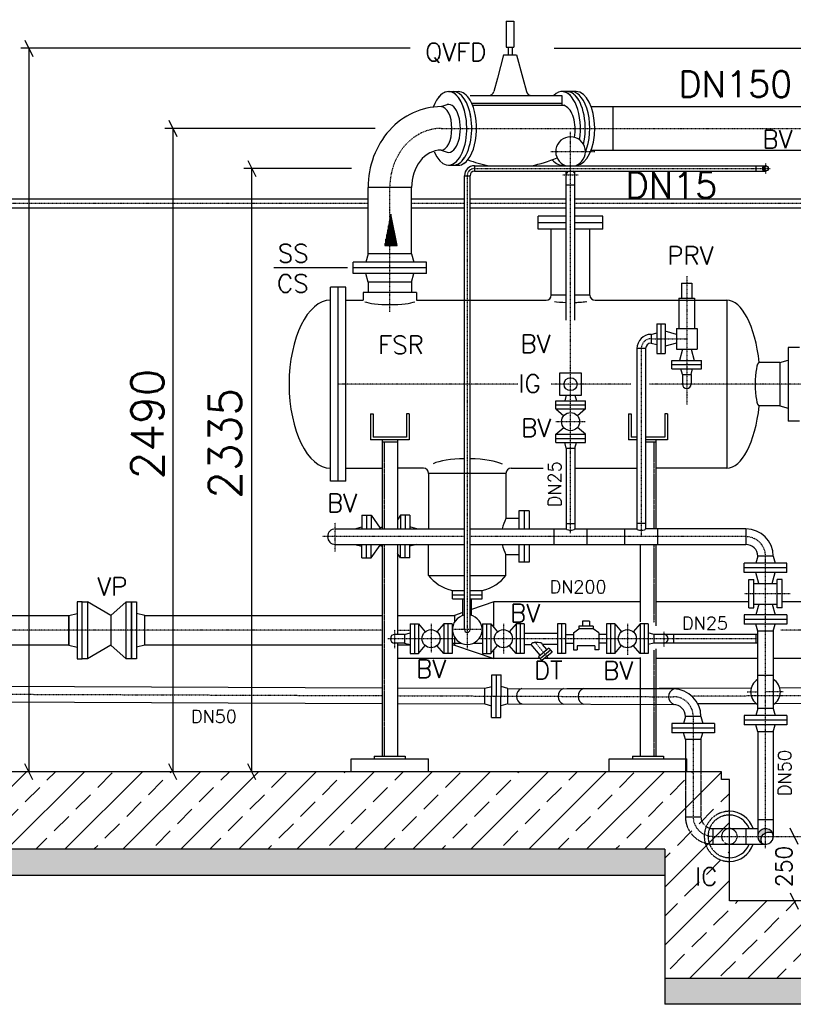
# Model space of a CAD drawing. Header units: millimetres. Extents: x -197187 to 231260338, y -45270 to 70505.
# Tile 81 of 85: x 87552 to 90549, y 8737 to 12548. Entities that reach past the tile are written whole.
import ezdxf
from ezdxf.enums import TextEntityAlignment as Align

# ---------------------------------------------------------------- set-up
doc = ezdxf.new("R2010")
doc.units = ezdxf.units.MM
doc.header["$LTSCALE"] = 0.5
for name, pattern in [('DASHDOT', [1, 0.5, -0.25, 0, -0.25]), ('DOT', [0.25, 0, -0.25]), ('HIDDEN', [0.375, 0.25, -0.125])]:
    doc.linetypes.add(name, pattern=pattern)
for name, color, linetype in [('2', 7, 'Continuous'), ('21', 7, 'Continuous'), ('41', 7, 'Continuous'), ('42', 7, 'Continuous'), ('BEMAßUNG', 7, 'Continuous'), ('Beschriftung', 7, 'Continuous'), ('P-MU025ENTL', 7, 'Continuous'), ('P-MU025ENTLÜ', 7, 'Continuous'), ('P-MU050ENTL', 7, 'Continuous'), ('P-MU150AUSL', 7, 'Continuous'), ('P-MU200AUSL', 7, 'Continuous')]:
    doc.layers.add(name, color=color, linetype=linetype)
doc.styles.add('ROMANS', font='ROMANS', dxfattribs={"height": 0.2})

# ---------------------------------------------------------------- blocks, each defined once
blk = doc.blocks.new('FPFEIL')
at = {"layer": '41', "color": 7, "linetype": 'Continuous'}
for p, q in [((-99.9998, 18.5851), (-92.9259, 18.5851)), ((-99.9998, 15.7051), (-78.5259, 15.7051)), ((-99.9998, 12.8251), (-64.1259, 12.8251)), ((-99.9998, 12.8251), (-64.1259, 12.8251)), ((-99.9998, 9.9452), (-49.7259, 9.9452)), ((-99.9998, 7.0652), (-35.3259, 7.0652)), ((-99.9998, 4.1852), (-20.926, 4.1852)), ((-99.9998, 4.1852), (-20.926, 4.1852)), ((-99.9998, 1.3052), (-6.526, 1.3052)), ((-99.9998, -1.5748), (-7.874, -1.5748)), ((-99.9998, -4.4548), (-22.274, -4.4548)), ((-99.9998, -4.4548), (-22.274, -4.4548)), ((-99.9998, -7.3348), (-36.6739, -7.3348)), ((-99.9998, -10.2148), (-51.0739, -10.2148)), ((-99.9998, -13.0948), (-65.4739, -13.0948)), ((-99.9998, -13.0948), (-65.4739, -13.0948)), ((-99.9998, -15.9748), (-79.8739, -15.9748)), ((-99.9998, -18.8548), (-94.2739, -18.8548))]:
    blk.add_line(p, q, dxfattribs=at)
blk.add_lwpolyline([(0, 0), (-99.9998, -20), (-99.9998, 20), (0, 0)], close=True, dxfattribs=at)

msp = doc.modelspace()

# ---------------------------------------------------------------- hatches: boundary and pattern name
at = {"lineweight": 5}
h = msp.add_hatch(dxfattribs=at)
h.set_pattern_fill('ANSI33', color=256, scale=25)
h.set_pattern_definition([(45, (115552.92, 11568.5), (-112.2532, 112.2532), []), (45, (115665.18, 11568.5), (-112.2532, 112.2532), [79.375, -39.6875])])
h.paths.add_polyline_path([(94785.78, 12756.898), (94535.78, 12756.898), (94535.78, 14316.398), (94555.771, 14336.998), (94595.753, 14338.197), (94595.453, 14348.188), (94725.507, 14352.09), (94725.807, 14342.099), (94765.789, 14343.298), (94785.78, 14323.898)])
h.paths.add_polyline_path([(94535.78, 11746.898), (94785.78, 11746.898), (94785.78, 9336.898), (91050.78, 9336.898), (91050.78, 8836.898), (90050.78, 8836.898), (90050.78, 9336.898), (84035.78, 9336.898), (84035.78, 14001.398), (84055.771, 14021.998), (84095.753, 14023.197), (84095.453, 14033.188), (84225.507, 14037.09), (84225.807, 14027.099), (84265.789, 14028.298), (84285.78, 14008.898), (84285.78, 9636.898), (90270.78, 9636.898), (90270.78, 9606.898), (90300.78, 9606.898), (90300.78, 9136.898), (90800.78, 9136.898), (90800.78, 9606.898), (90830.78, 9606.898), (90830.78, 9636.898), (94535.78, 9636.898)])
h = msp.add_hatch(color=256)
h.dxf.hatch_style = 1
h.paths.add_polyline_path([(90440.78, 11982.548, 0.41421356), (90430.13, 11971.898), (90435.238, 11971.898, -0.24462596)])
h.paths.add_polyline_path([(90435.238, 11971.898), (90430.13, 11971.898, 0.41421356), (90440.78, 11961.248, -0.24462596)])
at = {"layer": 'Beschriftung', "lineweight": 5}
h = msp.add_hatch(dxfattribs=at)
h.set_pattern_fill('BETON_UNBEWEHRT', color=256, scale=200, angle=90, pattern_type=2)
h.set_pattern_definition([(135, (110177.923, 54498.937), (-35.35534, -35.35534), [25, -12.5])])
h.paths.add_polyline_path([(91050.78, 9336.898), (94935.78, 9336.898), (94935.78, 9236.898), (91050.78, 9236.898)])
h.paths.add_polyline_path([(90050.78, 8836.898), (91050.78, 8836.898), (91050.78, 8736.898), (90050.78, 8736.898)])
h.paths.add_polyline_path([(83885.78, 9336.898), (90050.78, 9336.898), (90050.78, 9236.898), (83885.78, 9236.898)])
at = {"layer": 'P-MU050ENTL', "linetype": 'Continuous', "ltscale": 10}
h = msp.add_hatch(color=256, dxfattribs=at)
h.paths.add_polyline_path([(90648.78, 9417.048), (90648.78, 9400.9, -0.23800733), (90675.93, 9400.008, 0.28780619)])
h.paths.add_polyline_path([(90648.78, 9417.048, 0.41421356), (90618.63, 9386.898), (90634.437, 9386.898, -0.1710683), (90648.78, 9400.9)])
h.paths.add_polyline_path([(90634.437, 9386.898), (90618.63, 9386.898, 0.27424639), (90634.322, 9360.441, -0.23109795)])
h.paths.add_polyline_path([(90440.78, 9417.048), (90440.78, 9400.9, -0.23800733), (90467.93, 9400.008, 0.28780619)])
h.paths.add_polyline_path([(90440.78, 9417.048, 0.41421356), (90410.63, 9386.898), (90426.437, 9386.898, -0.1710683), (90440.78, 9400.9)])
h.paths.add_polyline_path([(90426.437, 9386.898), (90410.63, 9386.898, 0.27424639), (90426.322, 9360.441, -0.23109795)])

# ---------------------------------------------------------------- linework, layer by layer
for p, q in [((90270.78, 9636.898), (84285.78, 9636.898)), ((90270.78, 9606.898), (90270.78, 9636.898)), ((90300.78, 9606.898), (90270.78, 9606.898)), ((90300.78, 9136.898), (90300.78, 9606.898)), ((90050.78, 9336.898), (83885.78, 9336.898)), ((90050.78, 9336.898), (90050.78, 8736.898)), ((83885.78, 9236.898), (90050.78, 9236.898)), ((90800.78, 9136.898), (90300.78, 9136.898)), ((91050.78, 8836.898), (90050.78, 8836.898)), ((91050.78, 8736.898), (90050.78, 8736.898))]:
    msp.add_line(p, q)
at = {"color": 0}
for points in [[(89388.78, 10195.316), (89388.78, 10294.048), (89302.63, 10264.349)], [(89268.93, 10252.731), (89236.78, 10241.648), (89236.78, 10216.985)], [(88955.78, 10127.348), (88036.78, 10127.348), (88036.78, 10241.648), (88955.78, 10241.648)], [(89015.78, 10241.648), (89236.78, 10241.648), (89236.78, 10216.985)], [(89236.78, 10156.81), (89236.78, 10127.348), (89226.78, 10127.348)], [(89236.78, 10156.81), (89236.78, 10127.348), (89388.78, 10074.948), (89388.78, 10108.479)], [(89064.78, 10127.348), (89015.78, 10127.348)]]:
    msp.add_lwpolyline(points, dxfattribs=at)
msp.add_lwpolyline([(87742.78, 10241.648), (87742.78, 10127.348), (87042.78, 10127.348), (87042.78, 10241.648)], close=True, dxfattribs=at)
at = {"layer": '2', "linetype": 'Continuous', "ltscale": 10}
msp.add_line((89622.862, 12436.898), (90648.447, 12436.898), dxfattribs=at)
at = {"layer": '21', "linetype": 'Continuous', "ltscale": 10}
for p, q in [((89313.78, 11982.548), (89313.78, 11961.248)), ((89275.13, 11943.898), (89296.43, 11943.898)), ((90567.782, 9355.648), (90536.532, 9418.148)), ((90536.532, 9168.148), (90567.782, 9105.648))]:
    msp.add_line(p, q, dxfattribs=at)
at = {"layer": '21', "linetype": 'DASHDOT', "ltscale": 10}
msp.add_line((89285.78, 11943.898), (89285.78, 10112.373), dxfattribs=at)
at = {"layer": '21', "linetype": 'Continuous', "ltscale": 10}
for radius in [38.65, 17.35]:
    msp.add_arc((89313.78, 11943.898), radius, 90, 180, dxfattribs=at)
at = {"layer": '21', "linetype": 'DASHDOT', "ltscale": 10}
msp.add_arc((89313.78, 11943.898), 28, 90, 180, dxfattribs=at)
at = {"layer": '41', "linetype": 'Continuous', "ltscale": 10}
for p, q in [((89313.78, 11982.548), (90440.78, 11982.548)), ((89652.169, 11984.401), (89662.323, 11984.4)), ((90402.78, 11982.548), (90402.78, 11961.248)), ((89275.13, 10186.898), (89275.13, 11943.898)), ((89296.43, 10186.898), (89296.43, 11943.898)), ((89313.78, 11961.248), (90440.78, 11961.248)), ((88910.78, 11021.898), (88910.78, 10921.898)), ((88910.78, 11021.898), (88920.78, 11021.898)), ((88920.78, 11021.898), (88920.78, 10931.898)), ((89060.78, 11021.898), (89050.78, 11021.898)), ((89050.78, 11021.898), (89050.78, 10931.898)), ((89060.78, 11021.898), (89060.78, 10921.898)), ((89910.78, 11021.898), (89910.78, 10921.898)), ((89910.78, 11021.898), (89920.78, 11021.898)), ((89920.78, 11021.898), (89920.78, 10931.898)), ((90060.78, 11021.898), (90050.78, 11021.898)), ((90050.78, 11021.898), (90050.78, 10931.898)), ((90060.78, 11021.898), (90060.78, 10921.898)), ((89060.78, 10921.898), (88910.78, 10921.898)), ((89050.78, 10931.898), (88920.78, 10931.898)), ((88955.78, 10921.898), (88955.78, 10577.048)), ((89015.78, 10911.898), (88955.78, 10911.898)), ((89015.78, 10921.898), (89015.78, 10577.048)), ((89942.93, 10921.898), (89910.78, 10921.898)), ((89942.93, 10931.898), (89920.78, 10931.898)), ((90050.78, 10931.898), (89976.63, 10931.898)), ((90060.78, 10921.898), (89976.63, 10921.898)), ((90015.78, 10911.898), (89976.63, 10911.898)), ((90015.78, 10921.898), (90015.78, 10577.048)), ((88955.78, 10516.748), (88955.78, 10169.542)), ((89015.78, 10516.748), (89015.78, 10168.748)), ((89955.78, 10516.748), (89955.78, 10217.183)), ((90015.78, 10516.748), (90015.78, 10201.303)), ((89268.93, 10241.874), (89268.93, 10305.898)), ((89302.63, 10241.874), (89302.63, 10305.898)), ((88955.78, 10169.542), (88955.78, 9696.898)), ((90084.78, 10168.748), (90084.78, 10135.048)), ((89015.78, 10135.048), (89015.78, 9696.898)), ((90015.78, 10112.373), (90015.78, 9696.898)), ((89955.78, 10079.024), (89955.78, 9696.898)), ((88835.78, 9686.898), (89135.78, 9686.898)), ((88835.78, 9636.898), (88835.78, 9686.898)), ((88925.78, 9696.898), (89045.78, 9696.898)), ((88925.78, 9696.898), (88925.78, 9686.898)), ((89045.78, 9696.898), (89045.78, 9686.898)), ((89135.78, 9636.898), (89135.78, 9686.898)), ((89835.78, 9686.898), (90135.78, 9686.898)), ((89835.78, 9636.898), (89835.78, 9686.898)), ((89925.78, 9696.898), (90045.78, 9696.898)), ((89925.78, 9696.898), (89925.78, 9686.898)), ((90045.78, 9696.898), (90045.78, 9686.898)), ((90135.78, 9636.898), (90135.78, 9686.898))]:
    msp.add_line(p, q, dxfattribs=at)
at = {"layer": '41', "linetype": 'DASHDOT', "ltscale": 10}
for p, q in [((89313.78, 11971.898), (90459.769, 11971.898)), ((90440.78, 11990.887), (90440.78, 11952.908)), ((89481.545, 11136.898), (88785.78, 11136.898)), ((89918.848, 11136.898), (89610.065, 11136.898)), ((89145.78, 10209.398), (89145.78, 10097.853)), ((90370.167, 9945.898), (90410.63, 9945.898)), ((90508.675, 9945.898), (90440.78, 9945.898))]:
    msp.add_line(p, q, dxfattribs=at)
at = {"layer": '41', "linetype": 'HIDDEN', "ltscale": 10}
for p, q in [((88963.78, 10911.898), (88963.78, 10577.048)), ((90007.78, 10911.898), (90007.78, 10577.048)), ((88963.78, 10516.748), (88963.78, 10172.718)), ((90007.78, 10516.748), (90007.78, 10214.007)), ((88963.78, 10172.718), (88963.78, 9696.898)), ((90007.78, 10107.609), (90007.78, 9696.898))]:
    msp.add_line(p, q, dxfattribs=at)
at = {"layer": '41', "linetype": 'Continuous', "ltscale": 10}
msp.add_circle((90440.78, 11971.898), 10.65, dxfattribs=at)
for centre, radius, start, end in [((90448.241, 11971.898), 13.004, 125.015673, 234.984327), ((89285.78, 10186.898), 57.5, 100.673808, 79.326192), ((89285.78, 10186.898), 10.65, 180, 0), ((90402.78, 10113.898), 54.85, 81.771711, 90), ((90402.78, 10113.898), 21.15, 68.212925, 90)]:
    msp.add_arc(centre, radius, start, end, dxfattribs=at)
at = {"layer": '41', "linetype": 'DASHDOT', "ltscale": 10}
msp.add_arc((90402.78, 10113.898), 38, 78.078056, 90, dxfattribs=at)
at = {"layer": '41', "linetype": 'Continuous', "ltscale": 10}
for centre, major_axis, ratio, start_param, end_param in [((89685.78, 11461.898), (-75, 0), 0.11696267, 1.79223648, 1.9023925), ((89285.78, 10811.898), (-150, 0), 0.24457267, 4.78344875, 4.86763291), ((89685.78, 10577.048), (16.85, 0), 0.30551929, 3.14159265, 6.28318531), ((89959.78, 10577.048), (-16.85, 0), 0.30551929, 0, 3.14159265)]:
    msp.add_ellipse(centre, major_axis=major_axis, ratio=ratio, start_param=start_param, end_param=end_param, dxfattribs=at)
at = {"layer": 'BEMAßUNG', "linetype": 'Continuous', "ltscale": 10}
for p, q in [((87572.558, 12468.148), (87603.808, 12405.648)), ((89064.22, 12436.898), (87556.933, 12436.898)), ((87588.183, 12436.898), (87588.183, 9636.898)), ((88130.155, 12158.148), (88161.405, 12095.648)), ((88929.6, 12126.898), (88114.53, 12126.898)), ((88145.78, 12126.898), (88145.78, 9636.898)), ((88837.332, 11971.898), (88420.398, 11971.898)), ((88436.023, 12003.148), (88467.273, 11940.648)), ((88451.648, 9636.898), (88451.648, 11971.898)), ((87603.808, 9605.648), (87572.558, 9668.148)), ((88161.405, 9605.648), (88130.155, 9668.148)), ((88467.273, 9605.648), (88436.023, 9668.148))]:
    msp.add_line(p, q, dxfattribs=at)
at = {"layer": 'P-MU025ENTL', "linetype": 'DASHDOT', "ltscale": 10}
for p, q in [((90135.78, 11555.31), (90135.78, 11461.898)), ((90135.78, 11555.31), (90135.78, 11057.158)), ((89997.78, 11312.898), (90135.78, 11312.898)), ((89959.78, 11274.898), (89959.78, 10546.898)), ((89004.78, 10115.549), (89004.78, 10185.863)), ((89338.029, 10186.898), (89232.651, 10186.898)), ((89425.78, 10209.398), (89425.78, 10094.398)), ((89905.78, 10209.398), (89905.78, 10089.789)), ((90046.78, 10179.091), (90046.78, 10122.296)), ((89240.159, 10151.898), (88978.556, 10151.898)), ((90402.78, 10151.898), (89331.401, 10151.898)), ((89598.326, 10078.742), (89546.951, 10139.969))]:
    msp.add_line(p, q, dxfattribs=at)
at = {"layer": 'P-MU025ENTL', "linetype": 'Continuous', "ltscale": 10}
for p, q in [((90115.78, 11527.898), (90155.78, 11527.898)), ((90115.78, 11527.898), (90115.78, 11469.898)), ((90115.78, 11527.898), (90155.78, 11527.898)), ((90115.78, 11527.898), (90115.78, 11469.898)), ((90155.78, 11527.898), (90155.78, 11469.898)), ((90155.78, 11527.898), (90155.78, 11469.898)), ((90105.78, 11469.898), (90165.78, 11469.898)), ((90105.78, 11469.898), (90105.78, 11461.898)), ((90105.78, 11469.898), (90165.78, 11469.898)), ((90105.78, 11469.898), (90105.78, 11352.898)), ((90165.78, 11469.898), (90165.78, 11461.898)), ((90165.78, 11469.898), (90165.78, 11352.898)), ((90019.78, 11370.398), (90019.78, 11255.398)), ((90019.78, 11370.398), (90051.78, 11370.398)), ((90035.78, 11370.398), (90035.78, 11255.398)), ((90051.78, 11370.398), (90051.78, 11255.398)), ((89997.78, 11329.748), (90019.78, 11335.643)), ((89997.78, 11329.748), (89997.78, 11296.048)), ((90095.78, 11329.748), (90051.78, 11341.538)), ((90095.78, 11352.898), (90175.78, 11352.898)), ((90095.78, 11352.898), (90095.78, 11272.898)), ((90175.78, 11352.898), (90175.78, 11272.898)), ((89997.78, 11296.048), (90019.78, 11290.153)), ((90095.78, 11296.048), (90051.78, 11284.258)), ((89976.63, 11274.898), (89942.93, 11274.898)), ((89942.93, 11274.898), (89942.93, 10577.048)), ((89976.63, 11274.898), (89976.63, 10577.048)), ((90019.78, 11255.398), (90051.78, 11255.398)), ((90095.78, 11272.898), (90175.78, 11272.898)), ((90118.93, 11272.898), (90107.14, 11228.898)), ((90152.63, 11272.898), (90164.42, 11228.898)), ((90078.28, 11196.898), (90078.28, 11228.898)), ((90078.28, 11228.898), (90193.28, 11228.898)), ((90078.28, 11212.898), (90193.28, 11212.898)), ((90193.28, 11196.898), (90193.28, 11228.898)), ((90078.28, 11196.898), (90193.28, 11196.898)), ((90118.93, 11174.898), (90113.035, 11196.898)), ((90118.93, 11174.898), (90152.63, 11174.898)), ((90118.93, 11174.898), (90118.93, 11136.898)), ((90152.63, 11174.898), (90158.525, 11196.898)), ((90152.63, 11174.898), (90152.63, 11136.898)), ((89668.93, 10888.898), (89702.63, 10888.898)), ((89668.93, 10888.898), (89668.93, 10577.048)), ((89702.63, 10888.898), (89702.63, 10577.048)), ((89668.93, 10597.898), (89702.63, 10597.898)), ((89976.63, 10597.898), (89942.93, 10597.898)), ((89758.908, 10220.27), (89732.652, 10220.27)), ((89732.652, 10220.27), (89732.652, 10200.27)), ((89758.908, 10220.27), (89758.908, 10200.27)), ((89042.78, 10168.748), (89064.78, 10174.643)), ((89064.78, 10209.398), (89096.78, 10209.398)), ((89064.78, 10209.398), (89064.78, 10094.398)), ((89080.78, 10209.398), (89080.78, 10094.398)), ((89096.78, 10209.398), (89123.079, 10178.537)), ((89096.78, 10209.398), (89096.78, 10094.398)), ((89194.78, 10209.398), (89168.481, 10178.537)), ((89226.78, 10209.398), (89194.78, 10209.398)), ((89194.78, 10209.398), (89194.78, 10094.398)), ((89210.78, 10209.398), (89210.78, 10094.398)), ((89226.78, 10209.398), (89226.78, 10094.398)), ((89344.78, 10209.398), (89376.78, 10209.398)), ((89344.78, 10209.398), (89344.78, 10094.398)), ((89360.78, 10209.398), (89360.78, 10094.398)), ((89376.78, 10209.398), (89376.78, 10094.398)), ((89376.78, 10209.398), (89403.079, 10178.537)), ((89474.78, 10209.398), (89448.481, 10178.537)), ((89506.78, 10209.398), (89474.78, 10209.398)), ((89474.78, 10209.398), (89474.78, 10094.398)), ((89490.78, 10209.398), (89490.78, 10094.398)), ((89506.78, 10209.398), (89506.78, 10094.398)), ((89666.78, 10209.398), (89634.78, 10209.398)), ((89634.78, 10209.398), (89634.78, 10094.398)), ((89650.78, 10209.398), (89650.78, 10094.398)), ((89666.78, 10209.398), (89666.78, 10094.398)), ((89696.78, 10174.398), (89717.652, 10190.27)), ((89773.908, 10200.27), (89717.652, 10200.27)), ((89717.652, 10200.27), (89717.652, 10190.27)), ((89773.908, 10190.27), (89717.652, 10190.27)), ((89773.908, 10200.27), (89773.908, 10190.27)), ((89794.78, 10174.398), (89773.908, 10190.27)), ((89856.78, 10209.398), (89824.78, 10209.398)), ((89824.78, 10209.398), (89824.78, 10094.398)), ((89840.78, 10209.398), (89840.78, 10094.398)), ((89856.78, 10209.398), (89856.78, 10094.398)), ((89856.78, 10209.398), (89883.079, 10178.537)), ((89954.78, 10209.398), (89928.481, 10178.537)), ((89986.78, 10209.398), (89954.78, 10209.398)), ((89954.78, 10209.398), (89954.78, 10094.398)), ((89970.78, 10209.398), (89970.78, 10094.398)), ((89986.78, 10209.398), (89986.78, 10094.398)), ((90008.78, 10168.748), (89986.78, 10174.643)), ((89042.78, 10168.748), (89004.78, 10168.748)), ((89042.78, 10168.748), (89042.78, 10135.048)), ((89226.78, 10168.748), (89231.22, 10168.748)), ((89344.78, 10168.748), (89340.34, 10168.748)), ((89506.78, 10173.748), (89634.78, 10173.748)), ((89666.78, 10168.748), (89696.78, 10168.748)), ((89696.78, 10174.398), (89696.78, 10109.398)), ((89794.78, 10174.398), (89794.78, 10109.398)), ((89824.78, 10168.748), (89794.78, 10168.748)), ((90008.78, 10168.748), (90008.78, 10135.048)), ((90402.78, 10168.748), (90008.78, 10168.748)), ((90402.78, 10168.748), (90402.78, 10135.048)), ((89042.78, 10135.048), (89004.78, 10135.048)), ((89042.78, 10135.048), (89064.78, 10129.153)), ((89096.78, 10094.398), (89123.079, 10125.259)), ((89194.78, 10094.398), (89168.481, 10125.259)), ((89226.78, 10135.048), (89260.924, 10135.048)), ((89310.636, 10135.048), (89344.78, 10135.048)), ((89376.78, 10094.398), (89403.079, 10125.259)), ((89474.78, 10094.398), (89448.481, 10125.259)), ((89506.78, 10130.048), (89533.279, 10130.048)), ((89568.56, 10088.002), (89533.279, 10130.048)), ((89601.268, 10115.448), (89561.667, 10082.219)), ((89607.696, 10107.787), (89568.095, 10074.558)), ((89614.124, 10100.127), (89574.523, 10066.898)), ((89634.78, 10130.048), (89577.271, 10130.048)), ((89594.375, 10109.664), (89577.271, 10130.048)), ((89601.268, 10115.448), (89614.124, 10100.127)), ((89666.78, 10135.048), (89696.78, 10135.048)), ((89696.78, 10109.398), (89711.78, 10109.398)), ((89779.78, 10124.398), (89711.78, 10124.398)), ((89711.78, 10124.398), (89711.78, 10109.398)), ((89779.78, 10124.398), (89779.78, 10109.398)), ((89794.78, 10109.398), (89779.78, 10109.398)), ((89824.78, 10135.048), (89794.78, 10135.048)), ((89856.78, 10094.398), (89883.079, 10125.259)), ((89954.78, 10094.398), (89928.481, 10125.259)), ((90008.78, 10135.048), (89986.78, 10129.153)), ((90402.78, 10135.048), (90008.78, 10135.048)), ((89064.78, 10094.398), (89096.78, 10094.398)), ((89226.78, 10094.398), (89194.78, 10094.398)), ((89344.78, 10094.398), (89376.78, 10094.398)), ((89506.78, 10094.398), (89474.78, 10094.398)), ((89561.667, 10082.219), (89574.523, 10066.898)), ((89666.78, 10094.398), (89634.78, 10094.398)), ((89856.78, 10094.398), (89824.78, 10094.398)), ((89986.78, 10094.398), (89954.78, 10094.398))]:
    msp.add_line(p, q, dxfattribs=at)
for centre in [(89145.78, 10151.898), (89425.78, 10151.898), (89905.78, 10151.898)]:
    msp.add_circle(centre, 35, dxfattribs=at)
for centre, radius, start, end in [((89997.78, 11274.898), 54.85, 90, 180), ((89997.78, 11274.898), 21.15, 90, 180), ((90135.78, 11136.898), 16.85, 180, 0), ((89004.78, 10151.898), 16.85, 90, 270), ((90046.78, 10151.898), 16.85, 270, 90)]:
    msp.add_arc(centre, radius, start, end, dxfattribs=at)
at = {"layer": 'P-MU025ENTL', "linetype": 'DASHDOT', "ltscale": 10}
msp.add_arc((89997.78, 11274.898), 38, 90, 180, dxfattribs=at)
at = {"layer": 'P-MU025ENTL', "linetype": 'Continuous', "ltscale": 10}
msp.add_ellipse((89555.275, 10130.048), major_axis=(-21.996, 0), ratio=0.33834032, start_param=3.14159265, end_param=6.28318531, dxfattribs=at)
at = {"layer": 'P-MU025ENTLÜ', "linetype": 'DASHDOT', "ltscale": 10}
for p, q in [((89685.78, 10560.808), (89685.78, 12113.974)), ((89609.086, 12036.898), (89780.392, 12036.898)), ((89656.13, 11946.898), (89715.971, 11946.898)), ((86515.472, 11836.898), (88901.63, 11836.898)), ((89069.93, 11836.898), (89275.13, 11836.898)), ((89296.43, 11836.898), (89668.93, 11836.898)), ((89702.63, 11836.898), (90750.63, 11836.898)), ((89628.28, 10991.898), (89743.28, 10991.898))]:
    msp.add_line(p, q, dxfattribs=at)
at = {"layer": 'P-MU025ENTLÜ', "linetype": 'Continuous', "ltscale": 10}
for p, q in [((89668.93, 11384.898), (89668.93, 11961.248)), ((89702.63, 11384.898), (89702.63, 11961.248)), ((89668.93, 11908.898), (89702.63, 11908.898)), ((86585.78, 11853.748), (88901.63, 11853.748)), ((89069.93, 11853.748), (89275.13, 11853.748)), ((89296.43, 11853.748), (89668.93, 11853.748)), ((89702.63, 11853.748), (90750.63, 11853.748)), ((86585.78, 11820.048), (88901.63, 11820.048)), ((89069.93, 11820.048), (89275.13, 11820.048)), ((89296.43, 11820.048), (89668.93, 11820.048)), ((89702.63, 11820.048), (90749.062, 11820.048)), ((89668.796, 11094.398), (89663.035, 11072.898)), ((89702.764, 11094.398), (89708.525, 11072.898)), ((89628.28, 11040.898), (89628.28, 11072.898)), ((89628.28, 11072.898), (89743.28, 11072.898)), ((89628.28, 11056.898), (89743.28, 11056.898)), ((89743.28, 11040.898), (89743.28, 11072.898)), ((89628.28, 11040.898), (89743.28, 11040.898)), ((89628.28, 11040.898), (89659.141, 11014.599)), ((89743.28, 11040.898), (89712.419, 11014.599)), ((89628.28, 10942.898), (89659.141, 10969.197)), ((89628.28, 10910.898), (89628.28, 10942.898)), ((89628.28, 10942.898), (89743.28, 10942.898)), ((89743.28, 10942.898), (89712.419, 10969.197)), ((89743.28, 10910.898), (89743.28, 10942.898)), ((89628.28, 10926.898), (89743.28, 10926.898)), ((89628.28, 10910.898), (89743.28, 10910.898)), ((89668.93, 10888.898), (89663.035, 10910.898)), ((89702.63, 10888.898), (89708.525, 10910.898))]:
    msp.add_line(p, q, dxfattribs=at)
msp.add_lwpolyline([(89728.28, 11094.398), (89728.28, 11179.398), (89643.28, 11179.398), (89643.28, 11094.398)], close=True, dxfattribs=at)
for centre, radius in [((89685.78, 11136.898), 25), ((89685.78, 10991.898), 35)]:
    msp.add_circle(centre, radius, dxfattribs=at)
for centre, radius, start, end in [((89685.78, 12036.898), 57.5, 289.052933, 250.947067), ((89685.78, 11946.898), 16.85, 121.610375, 180), ((89685.78, 11946.898), 16.85, 0, 58.389625)]:
    msp.add_arc(centre, radius, start, end, dxfattribs=at)
at = {"layer": 'P-MU050ENTL', "linetype": 'DASHDOT', "ltscale": 10}
for p, q in [((88774.78, 10489.299), (88774.78, 10600.93)), ((89275.13, 10546.898), (88724.899, 10546.898)), ((90364.78, 10546.898), (89296.43, 10546.898)), ((90440.78, 9340.846), (90440.78, 10470.898)), ((90536.46, 10325.898), (90358.28, 10325.898)), ((86768.663, 9939.749), (88955.78, 9931.463)), ((89015.78, 9931.236), (90085.068, 9927.185)), ((90911.393, 9932.426), (90156.723, 9929.236)), ((90160.78, 9851.185), (90160.78, 9462.898)), ((90236.78, 9386.898), (90948.143, 9386.898))]:
    msp.add_line(p, q, dxfattribs=at)
at = {"layer": 'P-MU050ENTL', "linetype": 'Continuous', "ltscale": 10}
for p, q in [((88877.78, 10629.398), (88877.78, 10577.048)), ((88877.78, 10629.398), (88913.78, 10629.398)), ((88895.78, 10629.398), (88895.78, 10577.048)), ((88913.78, 10629.398), (88913.78, 10577.048)), ((88913.78, 10629.398), (88948.043, 10579.807)), ((89027.78, 10629.398), (89015.78, 10612.029)), ((89063.78, 10629.398), (89027.78, 10629.398)), ((89027.78, 10629.398), (89027.78, 10577.048)), ((89045.78, 10629.398), (89045.78, 10577.048)), ((89063.78, 10629.398), (89063.78, 10577.048)), ((88774.78, 10577.048), (89275.13, 10577.048)), ((88850.78, 10577.048), (88877.78, 10584.283)), ((89090.78, 10577.048), (89063.78, 10584.283)), ((89296.43, 10577.048), (89668.93, 10577.048)), ((89621.78, 10516.748), (89621.78, 10577.048)), ((89702.63, 10577.048), (89942.93, 10577.048)), ((89749.78, 10516.748), (89749.78, 10577.048)), ((89895.78, 10516.748), (89895.78, 10577.048)), ((90364.78, 10577.048), (89976.63, 10577.048)), ((90023.78, 10516.748), (90023.78, 10577.048)), ((90364.78, 10577.048), (90364.78, 10516.748)), ((88774.78, 10516.748), (89275.13, 10516.748)), ((88850.78, 10516.748), (88877.78, 10509.513)), ((88877.78, 10464.398), (88877.78, 10516.748)), ((88895.78, 10464.398), (88895.78, 10516.748)), ((88913.78, 10464.398), (88913.78, 10516.748)), ((88913.78, 10464.398), (88948.043, 10513.989)), ((89027.78, 10464.398), (89015.78, 10481.766)), ((89027.78, 10464.398), (89027.78, 10516.748)), ((89045.78, 10464.398), (89045.78, 10516.748)), ((89090.78, 10516.748), (89063.78, 10509.513)), ((89063.78, 10464.398), (89063.78, 10516.748)), ((89296.43, 10516.748), (90364.78, 10516.748)), ((88877.78, 10464.398), (88913.78, 10464.398)), ((89063.78, 10464.398), (89027.78, 10464.398)), ((90523.28, 10443.898), (90358.28, 10443.898)), ((90358.28, 10407.898), (90358.28, 10443.898)), ((90410.63, 10470.898), (90403.395, 10443.898)), ((90470.93, 10470.898), (90410.63, 10470.898)), ((90470.93, 10470.898), (90478.165, 10443.898)), ((90523.28, 10407.898), (90523.28, 10443.898)), ((90523.28, 10425.898), (90358.28, 10425.898)), ((90523.28, 10407.898), (90358.28, 10407.898)), ((90414.649, 10365.898), (90403.395, 10407.898)), ((90466.911, 10365.898), (90478.165, 10407.898)), ((90375.78, 10270.898), (90375.78, 10380.898)), ((90375.78, 10380.898), (90395.78, 10380.898)), ((90395.78, 10270.898), (90395.78, 10380.898)), ((90395.78, 10285.898), (90395.78, 10365.898)), ((90395.78, 10365.898), (90485.78, 10365.898)), ((90485.78, 10270.898), (90485.78, 10380.898)), ((90505.78, 10380.898), (90485.78, 10380.898)), ((90505.78, 10270.898), (90505.78, 10380.898)), ((87904.78, 10241.648), (87814.78, 10294.498)), ((87904.78, 10241.648), (87964.78, 10294.498)), ((91206.78, 10294.048), (90505.78, 10294.048)), ((90375.78, 10270.898), (90395.78, 10270.898)), ((90395.78, 10285.898), (90485.78, 10285.898)), ((90414.649, 10285.898), (90403.395, 10243.898)), ((90466.911, 10285.898), (90478.165, 10243.898)), ((90505.78, 10270.898), (90485.78, 10270.898)), ((87742.78, 10241.648), (87774.78, 10249.998)), ((87742.78, 10127.348), (87742.78, 10241.648)), ((87904.78, 10241.648), (87904.78, 10127.348)), ((88036.78, 10241.648), (88004.78, 10249.998)), ((88036.78, 10127.348), (88036.78, 10241.648)), ((90523.28, 10243.898), (90358.28, 10243.898)), ((90358.28, 10243.898), (90358.28, 10207.898)), ((90523.28, 10225.898), (90358.28, 10225.898)), ((90523.28, 10243.898), (90523.28, 10207.898)), ((90523.28, 10207.898), (90358.28, 10207.898)), ((90410.63, 10180.898), (90403.395, 10207.898)), ((90470.93, 10180.898), (90410.63, 10180.898)), ((90410.63, 9881.898), (90410.63, 10180.898)), ((90470.93, 10180.898), (90478.165, 10207.898)), ((90470.93, 10180.898), (90470.93, 9881.898)), ((87742.78, 10127.348), (87774.78, 10118.998)), ((87904.78, 10127.348), (87814.78, 10074.498)), ((87904.78, 10127.348), (87964.78, 10074.498)), ((88036.78, 10127.348), (88004.78, 10118.998)), ((89379.977, 9847.355), (89380.602, 10012.354)), ((89380.602, 10012.354), (89416.602, 10012.218)), ((89397.977, 9847.287), (89398.602, 10012.286)), ((89415.977, 9847.219), (89416.602, 10012.218)), ((90470.93, 10009.898), (90410.63, 10009.898)), ((87018.663, 9970.187), (88955.78, 9961.823)), ((89015.78, 9961.564), (89353.404, 9960.107)), ((89353.176, 9899.807), (89353.404, 9960.107)), ((89353.404, 9960.107), (89380.432, 9967.354)), ((89443.403, 9959.766), (89416.431, 9967.218)), ((89443.175, 9899.466), (89443.403, 9959.766)), ((89443.403, 9959.766), (90085.182, 9957.334)), ((90385.214, 9960.352), (89671.153, 9957.334)), ((90889.638, 9962.484), (90496.397, 9960.822)), ((87018.663, 9909.887), (88955.78, 9901.523)), ((89015.78, 9901.264), (89353.176, 9899.807)), ((89353.176, 9899.807), (89380.148, 9892.355)), ((89443.175, 9899.466), (89416.147, 9892.219)), ((89443.175, 9899.466), (90084.954, 9897.035)), ((90406.048, 9900.14), (90179.459, 9899.182)), ((90410.63, 9881.898), (90403.395, 9854.898)), ((90470.93, 9881.898), (90410.63, 9881.898)), ((90470.93, 9881.898), (90478.165, 9854.898)), ((90984.78, 9902.585), (90476.074, 9900.436)), ((89379.977, 9847.355), (89415.977, 9847.219)), ((90130.63, 9851.185), (90123.395, 9824.185)), ((90190.93, 9851.185), (90130.63, 9851.185)), ((90190.93, 9851.185), (90198.165, 9824.185)), ((90523.28, 9854.898), (90358.28, 9854.898)), ((90358.28, 9854.898), (90358.28, 9818.898)), ((90523.28, 9836.898), (90358.28, 9836.898)), ((90523.28, 9854.898), (90523.28, 9818.898)), ((90243.28, 9824.185), (90078.28, 9824.185)), ((90078.28, 9824.185), (90078.28, 9788.185)), ((90243.28, 9806.185), (90078.28, 9806.185)), ((90243.28, 9824.185), (90243.28, 9788.185)), ((90523.28, 9818.898), (90358.28, 9818.898)), ((90410.63, 9791.898), (90403.395, 9818.898)), ((90470.93, 9791.898), (90478.165, 9818.898)), ((90243.28, 9788.185), (90078.28, 9788.185)), ((90130.63, 9761.185), (90123.395, 9788.185)), ((90130.63, 9761.185), (90130.63, 9686.898)), ((90190.93, 9761.185), (90130.63, 9761.185)), ((90190.93, 9761.185), (90198.165, 9788.185)), ((90190.93, 9761.185), (90190.93, 9636.898)), ((90470.93, 9791.898), (90410.63, 9791.898)), ((90410.63, 9791.898), (90410.63, 9386.898)), ((90470.93, 9791.898), (90470.93, 9386.898)), ((90470.93, 9450.898), (90410.63, 9450.898)), ((90300.78, 9417.048), (90410.63, 9417.048)), ((90364.78, 9417.048), (90364.78, 9356.748)), ((90300.78, 9356.748), (90440.78, 9356.748))]:
    msp.add_line(p, q, dxfattribs=at)
at = {"layer": 'P-MU050ENTL', "linetype": 'HIDDEN', "ltscale": 10}
for p, q in [((90130.63, 9686.898), (90130.63, 9462.898)), ((90190.93, 9636.898), (90190.93, 9462.898)), ((90130.63, 9462.898), (90190.93, 9462.898)), ((90236.78, 9417.048), (90300.78, 9417.048)), ((90236.78, 9417.048), (90236.78, 9356.748)), ((90236.78, 9356.748), (90300.78, 9356.748))]:
    msp.add_line(p, q, dxfattribs=at)
at = {"layer": 'P-MU050ENTL', "linetype": 'Continuous', "ltscale": 10}
for points in [[(87774.78, 10294.498), (87774.78, 10074.498), (87794.78, 10074.498), (87794.78, 10294.498)], [(87814.78, 10294.498), (87814.78, 10074.498), (87794.78, 10074.498), (87794.78, 10294.498)], [(87984.78, 10294.498), (87984.78, 10074.498), (87964.78, 10074.498), (87964.78, 10294.498)], [(88004.78, 10294.498), (88004.78, 10074.498), (87984.78, 10074.498), (87984.78, 10294.498)]]:
    msp.add_lwpolyline(points, close=True, dxfattribs=at)
msp.add_lwpolyline([(90467.93, 9400.008, 1.37095256), (90426.322, 9360.441, -0.72941984), (90467.93, 9400.008)], format="xyb", dxfattribs=at)
for centre, radius, start, end in [((88774.78, 10546.898), 30.15, 90, 270), ((88970.78, 10546.898), 40, 112.024314, 131.083733), ((90364.78, 10470.898), 106.15, 0, 90), ((88970.78, 10546.898), 40, 228.916267, 247.975686), ((90364.78, 10470.898), 45.85, 0, 90), ((90440.868, 9945.898), 57.5, 121.727503, 238.272497), ((90440.868, 9945.898), 57.5, 301.521311, 58.478689), ((89508.306, 9929.411), 32.103, 110.086944, 249.913056), ((89669.32, 9928.755), 32.103, 110.086944, 249.913056), ((89747.122, 9928.755), 32.103, 110.086944, 249.913056), ((90097.566, 9927.443), 32.103, 110.086944, 249.913056), ((90084.78, 9851.185), 106.15, 0, 89.782961), ((90084.78, 9851.185), 45.85, 0, 89.782961), ((90300.78, 9386.898), 97, 18.108942, 90), ((90300.78, 9386.898), 82.5, 21.435558, 90), ((90440.78, 9386.898), 30.15, 241.344403, 25.775417), ((90300.78, 9386.898), 97, 270, 341.891058), ((90300.78, 9386.898), 82.5, 270, 338.564442)]:
    msp.add_arc(centre, radius, start, end, dxfattribs=at)
at = {"layer": 'P-MU050ENTL', "linetype": 'DASHDOT', "ltscale": 10}
for centre, start, end in [((90364.78, 10470.898), 0, 90), ((90084.78, 9851.185), 0, 89.782961), ((90236.78, 9462.898), 180, 270)]:
    msp.add_arc(centre, 76, start, end, dxfattribs=at)
at = {"layer": 'P-MU050ENTL', "linetype": 'HIDDEN', "ltscale": 10}
for centre, radius, start, end in [((90236.78, 9462.898), 106.15, 180, 270), ((90236.78, 9462.898), 45.85, 180, 270), ((90300.78, 9386.898), 97, 90, 270), ((90300.78, 9386.898), 82.5, 90, 270), ((90300.78, 9386.898), 30.15, 270, 269.999427)]:
    msp.add_arc(centre, radius, start, end, dxfattribs=at)
at = {"layer": 'P-MU150AUSL', "linetype": 'Continuous', "ltscale": 10}
for p, q in [((89436.702, 12541.898), (89466.702, 12541.898)), ((89436.702, 12541.898), (89436.702, 12441.898)), ((89466.702, 12541.898), (89466.702, 12441.898)), ((89436.702, 12441.898), (89466.702, 12441.898)), ((89444.202, 12441.898), (89444.202, 12411.898)), ((89459.202, 12441.898), (89459.202, 12411.898)), ((89426.701, 12411.898), (89402.532, 12321.698)), ((89426.702, 12411.898), (89476.702, 12411.898)), ((89476.702, 12411.898), (89500.871, 12321.698)), ((89402.532, 12321.698), (89388.472, 12269.221)), ((89500.871, 12321.698), (89514.932, 12269.221)), ((89212.679, 12269.398), (89250.784, 12269.398)), ((89296.43, 12254.398), (89651.702, 12254.398)), ((89651.702, 12254.398), (89651.702, 12216.898)), ((89708.045, 12269.398), (89652.62, 12269.398)), ((89184.1, 12211.048), (89207.925, 12219.411)), ((89302.745, 12224.398), (89651.702, 12224.398)), ((89306.025, 12216.898), (89659.502, 12216.898)), ((89665.73, 12212.556), (89659.502, 12216.898)), ((89765.545, 12211.048), (90706.78, 12211.048)), ((89851.124, 12042.748), (89851.124, 12211.048)), ((89184.1, 12042.748), (89207.925, 12034.385)), ((89765.545, 12042.748), (90706.78, 12042.748)), ((89212.679, 11984.398), (89250.784, 11984.398)), ((88901.63, 11641.898), (88901.63, 11897.898)), ((89069.93, 11897.898), (88901.63, 11897.898)), ((89069.93, 11641.898), (89069.93, 11897.898)), ((89560.78, 11736.898), (89560.78, 11786.898)), ((89668.93, 11786.898), (89560.78, 11786.898)), ((89810.78, 11786.898), (89702.63, 11786.898)), ((89810.78, 11786.898), (89702.63, 11786.898)), ((89810.78, 11736.898), (89810.78, 11786.898)), ((89810.78, 11736.898), (89810.78, 11786.898)), ((89668.93, 11761.898), (89560.78, 11761.898)), ((89810.78, 11761.898), (89702.63, 11761.898)), ((89810.78, 11761.898), (89702.63, 11761.898)), ((89668.93, 11736.898), (89560.78, 11736.898)), ((89610.78, 11481.898), (89610.78, 11736.898)), ((89810.78, 11736.898), (89702.63, 11736.898)), ((89810.78, 11736.898), (89702.63, 11736.898)), ((89760.78, 11481.898), (89760.78, 11736.898)), ((89760.78, 11481.898), (89760.78, 11736.898)), ((88901.63, 11641.898), (88892.788, 11608.898)), ((89069.93, 11641.898), (88901.63, 11641.898)), ((89069.93, 11641.898), (89078.772, 11608.898)), ((89128.28, 11608.898), (88843.28, 11608.898)), ((88843.28, 11564.898), (88843.28, 11608.898)), ((89128.28, 11586.898), (88843.28, 11586.898)), ((89128.28, 11564.898), (89128.28, 11608.898)), ((89128.28, 11564.898), (88843.28, 11564.898)), ((88901.63, 11531.898), (88892.788, 11564.898)), ((89069.93, 11531.898), (89078.772, 11564.898)), ((88755.78, 10761.898), (88755.78, 11511.898)), ((88815.78, 11511.898), (88755.78, 11511.898)), ((88785.78, 10761.898), (88785.78, 11511.898)), ((88815.78, 10761.898), (88815.78, 11511.898)), ((89069.93, 11531.898), (88901.63, 11531.898)), ((88901.63, 11531.898), (88901.63, 11491.898)), ((89069.93, 11531.898), (89069.93, 11491.898)), ((89088.772, 11491.898), (88882.788, 11491.898)), ((88882.788, 11491.898), (88882.788, 11461.898)), ((89088.772, 11491.898), (89088.772, 11461.898)), ((89668.93, 11481.898), (89610.78, 11481.898)), ((89760.78, 11481.898), (89702.63, 11481.898)), ((89760.78, 11481.898), (89702.63, 11481.898)), ((88815.78, 11461.898), (88882.788, 11461.898)), ((89088.772, 11461.898), (89590.78, 11461.898)), ((89780.78, 11461.898), (90290.78, 11461.898)), ((90290.78, 11461.898), (90290.78, 10811.898)), ((90528.78, 11279.398), (90528.78, 10994.398)), ((90572.78, 11279.398), (90528.78, 11279.398)), ((90495.78, 11221.048), (90416.347, 11221.048)), ((90495.78, 11221.048), (90528.78, 11229.89)), ((90495.78, 11221.048), (90495.78, 11052.748)), ((90495.78, 11052.748), (90416.347, 11052.748)), ((90495.78, 11052.748), (90528.78, 11043.906)), ((90572.78, 10994.398), (90528.78, 10994.398)), ((88815.78, 10811.898), (88955.78, 10811.898)), ((89115.78, 10811.898), (89015.78, 10811.898)), ((89135.78, 10791.898), (89135.78, 10577.048)), ((89435.78, 10791.898), (89135.78, 10791.898)), ((89435.78, 10791.898), (89435.78, 10616.898)), ((89455.78, 10811.898), (89579.143, 10811.898)), ((89702.63, 10811.898), (89942.93, 10811.898)), ((90290.78, 10811.898), (90015.78, 10811.898)), ((88815.78, 10761.898), (88755.78, 10761.898)), ((89525.78, 10646.298), (89485.78, 10646.298)), ((89485.78, 10646.298), (89485.78, 10577.048)), ((89505.78, 10646.298), (89505.78, 10577.048)), ((89525.78, 10646.298), (89525.78, 10577.048)), ((89485.78, 10616.898), (89435.78, 10616.898)), ((89135.78, 10396.898), (89135.78, 10516.748)), ((89485.78, 10516.748), (89485.78, 10447.498)), ((89505.78, 10516.748), (89505.78, 10447.498)), ((89525.78, 10516.748), (89525.78, 10447.498)), ((89435.78, 10396.898), (89435.78, 10476.898)), ((89485.78, 10476.898), (89435.78, 10476.898)), ((89525.78, 10447.498), (89485.78, 10447.498)), ((89135.78, 10396.898), (89275.13, 10396.898)), ((89296.43, 10396.898), (89435.78, 10396.898)), ((89228.28, 10305.898), (89228.28, 10337.898)), ((89228.28, 10337.898), (89275.13, 10337.898)), ((89296.43, 10337.898), (89343.28, 10337.898)), ((89343.28, 10305.898), (89343.28, 10337.898)), ((89228.28, 10321.898), (89275.13, 10321.898)), ((89228.28, 10305.898), (89275.13, 10305.898)), ((89296.43, 10321.898), (89343.28, 10321.898)), ((89296.43, 10305.898), (89343.28, 10305.898))]:
    msp.add_line(p, q, dxfattribs=at)
at = {"layer": 'P-MU150AUSL', "linetype": 'DASHDOT', "ltscale": 10}
for p, q in [((89184.1, 12126.898), (90750.63, 12126.898)), ((88985.78, 11417.103), (88985.78, 11897.898)), ((90605.78, 11136.898), (89990.619, 11136.898))]:
    msp.add_line(p, q, dxfattribs=at)
at = {"layer": 'P-MU150AUSL', "linetype": 'Continuous', "ltscale": 10}
for centre, radius, start, end in [((89369.153, 12274.398), 20, 270, 345.000022), ((89534.25, 12274.398), 20, 194.999978, 270), ((89451.702, 12424.388), 449.49, 248.674456, 259.414142), ((89451.702, 12424.388), 449.49, 280.585858, 293.838814), ((89590.78, 11481.898), 20, 270, 0), ((89780.78, 11481.898), 20, 180, 270), ((89780.78, 11481.898), 20, 180, 270), ((89115.78, 10791.898), 20, 0, 90), ((89455.78, 10791.898), 20, 90, 180), ((89568.445, 10546.898), 150, 152.181875, 168.404564), ((89568.445, 10546.898), 150, 191.595436, 207.818128)]:
    msp.add_arc(centre, radius, start, end, dxfattribs=at)
for centre, major_axis, ratio, start_param, end_param in [((89212.679, 12126.898), (0, 142.5), 0.4999993, 5.21462013, 7.24240876), ((89212.679, 12126.898), (0, 142.5), 0.4999993, 2.26250497, 6.84529613), ((89652.62, 12126.898), (0, 142.5), 0.4999993, 5.67572676, 6.74614005), ((89652.62, 12126.898), (0, 142.5), 0.4999993, 4.39794523, 6.34902742), ((89231.731, 12126.898), (0, 142.5), 0.4999993, 5.01719711, 6.27054195), ((89250.784, 12126.898), (0, 142.5), 0.4999993, 5.58035082, 6.28318531), ((89250.784, 12126.898), (0, 142.5), 0.4999993, 3.44536183, 5.58784352), ((89671.672, 12126.898), (0, 142.5), 0.4999993, 5.56394143, 6.28318531), ((89688.993, 12126.898), (0, 142.5), 0.4999993, 4.00676987, 6.28318531), ((89671.672, 12126.898), (0, 142.5), 0.4999993, 4.26396406, 5.89356537), ((89708.045, 12126.898), (0, 142.5), 0.4999993, 3.17494914, 6.28318531), ((89184.1, 11897.898), (0, 313.15), 0.90202714, 0, 1.57079633), ((89184.1, 12126.898), (0, -84.15), 0.5, 0, 3.14159265), ((89212.679, 12126.898), (0, 93), 0.49995806, 3.03917538, 6.38560292), ((89657.162, 12121.149), (0, 93), 0.49995806, 4.39639348, 6.09785679), ((89231.731, 12126.898), (0, 142.5), 0.4999993, 3.62419292, 5.14457284), ((89231.731, 12126.898), (0, 142.5), 0.4999993, 5.03218246, 5.1430066), ((89184.1, 11897.898), (0, 144.85), 0.7881933, 0, 1.57079633), ((89231.731, 12126.898), (0, 142.5), 0.4999993, 3.15431596, 3.79652479), ((89652.62, 12126.898), (0, 142.5), 0.4999993, 2.58808015, 3.25402444), ((89250.784, 12126.898), (0, 142.5), 0.4999993, 3.13526656, 3.49031797), ((88755.78, 11136.898), (0, 325), 0.49230769, 0, 3.14159265), ((88985.78, 11461.898), (-102.992, 0), 0.16264128, 0.34820385, 2.79828474), ((89685.78, 11461.898), (-75, 0), 0.11696267, 0.57922222, 1.34419538), ((89685.78, 11461.898), (75, 0), 0.11696267, 4.93898993, 5.70396308), ((89685.78, 11461.898), (-75, 0), 0.11696267, 1.79739727, 2.44977473), ((90290.78, 11136.898), (0, 325), 0.4, 4.97429609, 6.28318531), ((90416.347, 11136.898), (0, 84.15), 0.18391698, 0, 3.14159265), ((90290.78, 11136.898), (0, 325), 0.4, 3.14159265, 4.45048187), ((89285.78, 10811.898), (-150, 0), 0.24457267, 4.78344875, 5.78944504), ((89285.78, 10811.898), (-150, 0), 0.24457267, 3.57177234, 4.64132921), ((89284.309, 10458.884), (169.693, 0), 0.75533428, 3.64636544, 4.3758927), ((89287.25, 10458.884), (169.693, 0), 0.75533428, 5.04888526, 5.77841253)]:
    msp.add_ellipse(centre, major_axis=major_axis, ratio=ratio, start_param=start_param, end_param=end_param, dxfattribs=at)
at = {"layer": 'P-MU150AUSL', "linetype": 'DASHDOT', "ltscale": 10}
msp.add_ellipse((89184.1, 11897.898), major_axis=(0, 229), ratio=0.86602533, start_param=0, end_param=1.57079633, dxfattribs=at)
at = {"layer": 'P-MU200AUSL', "linetype": 'Continuous', "ltscale": 10}
for p, q in [((88821.416, 11586.898), (88536.85, 11586.898)), ((89955.78, 10294.048), (89388.78, 10294.048)), ((90375.78, 10294.048), (90015.78, 10294.048)), ((89567.768, 10074.948), (89015.78, 10074.948)), ((89955.78, 10074.948), (89584.116, 10074.948)), ((90410.63, 10074.948), (90015.78, 10074.948)), ((90878.63, 10074.948), (90470.93, 10074.948))]:
    msp.add_line(p, q, dxfattribs=at)
at = {"layer": 'P-MU200AUSL', "linetype": 'DASHDOT', "ltscale": 10}
for p, q in [((88955.78, 10184.498), (86490.78, 10184.498)), ((89015.78, 10184.498), (89064.78, 10184.498)), ((91206.78, 10184.498), (90499.261, 10184.498))]:
    msp.add_line(p, q, dxfattribs=at)

# ---------------------------------------------------------------- block references
at = {"layer": '41', "linetype": 'Continuous', "ltscale": 10, "xscale": 1.200001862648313, "yscale": -1.200001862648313, "rotation": 90}
msp.add_blockref('FPFEIL', (88989.893, 11794.297), dxfattribs=at)

# ---------------------------------------------------------------- texts
at = {"layer": '21', "linetype": 'Continuous', "ltscale": 10, "style": 'ROMANS'}
msp.add_text('250', height=62.5, rotation=90, dxfattribs=at).set_placement((90512.229, 9190.197), align=Align.MIDDLE_LEFT)
at = {"layer": '42', "linetype": 'Continuous', "ltscale": 10, "style": 'ROMANS'}
msp.add_text('QVFD', height=70, dxfattribs=at).set_placement((89122.869, 12387.302))
msp.add_text('BV', height=70, rotation=360, dxfattribs=at).set_placement((90428.705, 12050.113))
at = {"layer": 'BEMAßUNG', "linetype": 'Continuous', "ltscale": 10, "style": 'ROMANS'}
for s, p in [('2490', (88046.743, 10768.217)), ('2335', (88347.74, 10693.177))]:
    msp.add_text(s, height=125, rotation=90, dxfattribs=at).set_placement(p, align=Align.MIDDLE_LEFT)
at = {"layer": 'P-MU025ENTL', "linetype": 'Continuous', "ltscale": 10, "style": 'ROMANS'}
for s, p in [('PRV', (90060.334, 11599.861)), ('BV', (89451.38, 10216.043)), ('BV', (89087.145, 10000.473)), ('DT', (89543.87, 9994.809)), ('BV', (89812.015, 9993.763))]:
    msp.add_text(s, height=70, dxfattribs=at).set_placement(p)
at = {"layer": 'P-MU025ENTL', "linetype": 'DOT', "ltscale": 10, "style": 'ROMANS'}
msp.add_text('DN25', height=50, rotation=90, dxfattribs=at).set_placement((89648.93, 10660.937))
msp.add_text('DN25', height=50, dxfattribs=at).set_placement((90117.58, 10186.925))
at = {"layer": 'P-MU025ENTLÜ', "linetype": 'Continuous', "ltscale": 10, "style": 'ROMANS'}
for s, p in [('BV', (89491.734, 11258.161)), ('IG', (89483.349, 11104.204)), ('BV', (89494.178, 10933.091))]:
    msp.add_text(s, height=70, dxfattribs=at).set_placement(p)
at = {"layer": 'P-MU050ENTL', "linetype": 'Continuous', "ltscale": 10, "style": 'ROMANS'}
for s, height, p in [('BV', 70, (88742.354, 10642.115)), ('DN50', 50, (88215.588, 9825.839)), ('IC', 70, (90167.419, 9196.085))]:
    msp.add_text(s, height=height, dxfattribs=at).set_placement(p)
at = {"layer": 'P-MU050ENTL', "linetype": 'DOT', "ltscale": 10, "style": 'ROMANS'}
msp.add_text('DN50', height=50, rotation=90, dxfattribs=at).set_placement((90539.978, 9543.394))
at = {"layer": 'P-MU150AUSL', "linetype": 'Continuous', "ltscale": 10, "style": 'ROMANS'}
for s, height, p in [('DN150', 100, (90103.234, 12248.279)), ('DN15', 100, (89898.353, 11857.281)), ('FSR', 70, (88940.928, 11253.953))]:
    msp.add_text(s, height=height, dxfattribs=at).set_placement(p)
at = {"layer": 'P-MU200AUSL', "linetype": 'Continuous', "ltscale": 10, "style": 'ROMANS'}
msp.add_text('VP', height=70, dxfattribs=at).set_placement((87852.648, 10319.263))
msp.add_text('DN200', height=50, dxfattribs=at).set_placement((89825.104, 10327.612), align=Align.RIGHT)
at = {"layer": 'P-MU200AUSL', "insert": (88671.712, 11678.407), "char_height": 70, "width": 118.63777, "attachment_point": 3, "style": 'ROMANS'}
msp.add_mtext('SS CS', dxfattribs=at)

doc.saveas('drawing.dxf')
